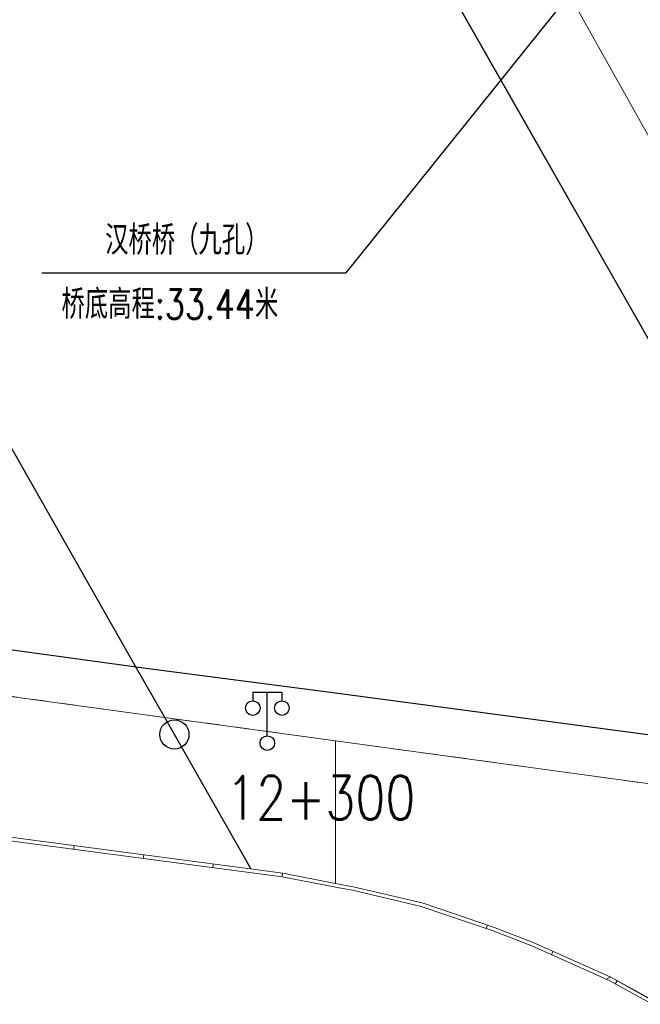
# Model space of a CAD drawing. Extents: x 39508475 to 39522402, y 3783947 to 3795549.
# Tile 183 of 256: x 39518478 to 39518521, y 3790550 to 3790618. Entities that reach past the tile are written whole.
import ezdxf
from ezdxf.enums import TextEntityAlignment as Align

# ---------------------------------------------------------------- set-up
doc = ezdxf.new("R2010")
doc.units = 0
doc.linetypes.add('X6', pattern=[2, 1, -1])
doc.layers.get('0').update_dxf_attribs({"linetype": 'CONTINUOUS'})
for name, color, linetype in [('DLSS', 4, 'CONTINUOUS'), ('JCDL_JMDD_F', 231, 'CONTINUOUS'), ('JCDL_JTM', 100, 'CONTINUOUS'), ('JCDL_JTX_F', 100, 'CONTINUOUS'), ('JCDL_ZBM', 3, 'CONTINUOUS'), ('JMD', 6, 'CONTINUOUS'), ('SXSS', 5, 'CONTINUOUS'), ('断面线', 2, 'CONTINUOUS')]:
    doc.layers.add(name, color=color, linetype=linetype)
doc.layers.add('JCDL_JMDX', color=1, linetype='CONTINUOUS', lineweight=0)
doc.styles.add('HZ', font='rs', dxfattribs={"width": 0.8, "bigfont": 'hztxt'})
doc.linetypes.add('10422', pattern='A,2,[150,AAA.SHX,S=1,R=0,X=0,Y=1],2,[177,AAA.SHX,S=1,R=0,X=0,Y=0.8],1e-09', length=4)

# ---------------------------------------------------------------- blocks, each defined once
blk = doc.blocks.new('3521000')
at = {"color": 0}
for p, q in [((-1, 3.5), (1, 3.5)), ((0, 0.5), (0, 3.5))]:
    blk.add_line(p, q, dxfattribs=at)
at = {"color": 0, "linetype": 'Continuous', "flags": 128}
for points in [[(-1, 3.5), (-1, 2.9)], [(1, 3.5), (1, 2.9)]]:
    blk.add_lwpolyline(points, dxfattribs=at)
at = {"color": 0}
for centre in [(-1, 2.4), (1, 2.4), (0, 0)]:
    blk.add_circle(centre, 0.5, dxfattribs=at)

msp = doc.modelspace()

# ---------------------------------------------------------------- linework, layer by layer
at = {"layer": 'DLSS', "linetype": 'Continuous', "lineweight": 0}
for points in [[(39518614.147, 3790517.81801), (39518582.809, 3790500.208), (39518500, 3790647.8192), (39518500, 3790721.29076), (39518614.147, 3790517.81801)], [(39518500, 3790647.8192), (39518582.809, 3790500.208)]]:
    msp.add_lwpolyline(points, dxfattribs=at)
at = {"layer": 'DLSS', "linetype": 'X6', "lineweight": 0}
for points in [[(39518271.73841, 3790656.3963), (39518463.692, 3790573.576), (39518465.447, 3790573.162), (39518466.61801, 3790572.82699), (39518475.21399, 3790571.527), (39518500, 3790568.13818)], [(39518500, 3790568.13818), (39518522.536, 3790565.05699)]]:
    msp.add_lwpolyline(points, dxfattribs=at)
at = {"layer": 'JCDL_JMDX', "color": 6, "linetype": 'Continuous', "lineweight": 0}
for points in [[(39518500, 3790558.37135), (39518496.376, 3790559.063), (39518444.01569, 3790565.99628)], [(39518500, 3790558.11684), (39518496.33612, 3790558.8161), (39518443.98287, 3790565.74844)], [(39518482.09591, 3790560.9539), (39518482.0631, 3790560.70606)], [(39518486.85594, 3790560.3236), (39518486.82312, 3790560.07576)], [(39518491.61597, 3790559.6933), (39518491.58315, 3790559.44546)], [(39518496.376, 3790559.063), (39518496.32913, 3790558.81744)], [(39518555.21084, 3790521.00703), (39518541.985, 3790538.903), (39518540.83552, 3790539.8838), (39518518.85261, 3790551.94393), (39518513.544, 3790554.312), (39518510.815, 3790555.37501), (39518505.93601, 3790557.03101), (39518501.20701, 3790558.14099), (39518500, 3790558.37135)], [(39518555.01826, 3790520.86107), (39518541.80099, 3790538.73136), (39518540.69278, 3790539.67697), (39518518.74138, 3790551.7198), (39518513.44765, 3790554.08123), (39518510.72941, 3790555.14005), (39518505.8671, 3790556.79038), (39518501.15498, 3790557.89641), (39518500, 3790558.11684)], [(39518510.41154, 3790555.51194), (39518510.33119, 3790555.27521)], [(39518514.89491, 3790553.70938), (39518514.79306, 3790553.48107)], [(39518518.85261, 3790551.94392), (39518518.61976, 3790551.85294)], [(39518519.29132, 3790551.70324), (39518519.17107, 3790551.48406)]]:
    msp.add_lwpolyline(points, dxfattribs=at)
at = {"layer": 'JCDL_JTM', "linetype": 'Continuous', "lineweight": 0}
msp.add_lwpolyline([(39518614.147, 3790517.81801), (39518582.809, 3790500.208), (39518500, 3790647.8192), (39518500, 3790721.29076), (39518614.147, 3790517.81801)], dxfattribs=at)
at = {"layer": 'JCDL_JTX_F', "linetype": 'Continuous', "lineweight": 0}
msp.add_lwpolyline([(39518500, 3790647.8192), (39518582.809, 3790500.208)], dxfattribs=at)
at = {"layer": 'JCDL_ZBM', "linetype": 'Continuous', "lineweight": 0}
for points in [[(39518271.73841, 3790656.3963), (39518463.692, 3790573.576), (39518465.447, 3790573.162), (39518466.61801, 3790572.82699), (39518475.21399, 3790571.527), (39518500, 3790568.13818), (39518500, 3790558.37135), (39518496.376, 3790559.063), (39518444.01569, 3790565.99628), (39518436.08611, 3790567.02329), (39518422.09799, 3790568.806), (39518404.469, 3790571.178), (39518386.533, 3790577.11299), (39518391.608, 3790587.165), (39518304.34099, 3790631.58399), (39518298.421, 3790621.531), (39518276.49101, 3790632.864), (39518277.123, 3790630.828), (39518269.783, 3790627.63999), (39518273.39701, 3790607.05902), (39518275.49422, 3790595.1158)], [(39518541.985, 3790538.903), (39518518.85261, 3790551.94392), (39518513.544, 3790554.312), (39518510.815, 3790555.37501), (39518505.936, 3790557.03101), (39518501.207, 3790558.14099), (39518500, 3790558.37135), (39518500, 3790568.13818), (39518522.536, 3790565.05699)]]:
    msp.add_lwpolyline(points, dxfattribs=at)
at = {"layer": 'JMD', "linetype": 'Continuous'}
msp.add_line((39518479.86315, 3790600.21242), (39518500.71315, 3790600.21242), dxfattribs=at)
at = {"layer": 'JMD', "linetype": 'Continuous', "flags": 128}
msp.add_lwpolyline([(39518526.31706, 3790632.08499), (39518500.71315, 3790600.21242)], dxfattribs=at)
at = {"layer": 'SXSS', "linetype": '10422', "flags": 128}
msp.add_lwpolyline([(39517816.17, 3791638.54301), (39517810.60847, 3791637.48878), (39517807.43912, 3791636.55721), (39517802.61833, 3791634.63633), (39517798.45121, 3791632.4238), (39517794.53495, 3791629.79263), (39517790.22634, 3791626.12137), (39517787.31228, 3791623.03232), (39517785.53503, 3791620.82785), (39517783.207, 3791616.619), (39517784.19379, 3791612.99735), (39517785.98488, 3791606.8209), (39517789.12295, 3791598.90226), (39517790.17688, 3791584.85268), (39517790.06222, 3791582.08979), (39517788.75987, 3791573.77275), (39517788.00957, 3791570.98092), (39517786.69104, 3791566.32239), (39517784.85173, 3791561.63229), (39517783.16345, 3791558.50106), (39517782.64801, 3791557.10201), (39517781.24405, 3791554.42965), (39517778.78232, 3791550.31746), (39517775.00859, 3791545.13295), (39517772.35614, 3791540.13876), (39517770.7726, 3791536.06988), (39517770.004, 3791529.82001), (39517770.00867, 3791529.25676), (39517770.376, 3791518.681), (39517772.24402, 3791510.01033), (39517774.40066, 3791500), (39517795.49256, 3791396.17244), (39517814.51738, 3791297.55822), (39517823.70386, 3791250), (39517828.707, 3791224.007), (39517828.19699, 3791221.11), (39517825.497, 3791219.43799), (39517813.53153, 3791215.70686), (39517816.217, 3791202.527), (39517817.785, 3791193.116), (39517815.774, 3791192.681), (39517816.83101, 3791187.793), (39517818.76547, 3791188.4172), (39517820.122, 3791182.12799), (39517821.53201, 3791178.561), (39517823.753, 3791167.596), (39517824.76242, 3791167.6686), (39517841.45499, 3791166.98801), (39517842.8443, 3791166.3787), (39517843.488, 3791165.00501), (39517856.53016, 3791113.96335), (39517875.90001, 3791037.523), (39517876.794, 3791034.65901), (39517878.75199, 3791030.761), (39517883.266, 3791024.221), (39517900.22052, 3791000), (39517904.365, 3790995.04401), (39517904.80975, 3790995.28725), (39517905.43285, 3790995.54879), (39517906.24759, 3790995.77072), (39517906.91725, 3790995.86133), (39517907.42394, 3790995.87767), (39517907.93011, 3790995.84959), (39517908.26535, 3790995.80629), (39517909.56404, 3790995.44054), (39517910.02373, 3790995.22682), (39517911.14042, 3790994.4696), (39517911.73699, 3790993.87201), (39517923.21273, 3790977.19934), (39517923.43595, 3790976.77449), (39517923.71712, 3790976.02621), (39517923.82891, 3790975.55949), (39517923.89675, 3790975.08438), (39517923.92005, 3790974.60502), (39517923.88154, 3790973.96646), (39517923.80081, 3790973.49337), (39517923.50931, 3790972.57995), (39517923.37495, 3790972.28951), (39517922.96256, 3790971.60474), (39517922.66589, 3790971.22749), (39517921.71701, 3790970.37301), (39517924.02323, 3790966.95305), (39517926.15883, 3790964.13508), (39517927.28, 3790962.768), (39517993.85778, 3790890.23909), (39518000, 3790883.54785), (39518050.778, 3790828.23101), (39518062.54804, 3790817.03487), (39518136.40542, 3790751.45125), (39518145.353, 3790743.506), (39518148.27331, 3790741.33894), (39518218.73395, 3790694.66785), (39518273.905, 3790658.736), (39518396.16042, 3790606.11569), (39518465.49128, 3790576.35928), (39518468.57274, 3790575.65727), (39518473.25818, 3790574.94152), (39518478.69369, 3790574.26968), (39518486.83399, 3790573.14416), (39518500, 3790571.42848), (39518524.74501, 3790568.12), (39518526.10412, 3790567.85256), (39518527.0525, 3790567.22675), (39518527.783, 3790566.19899), (39518528.411, 3790565.331), (39518529.241, 3790564.422), (39518550.364, 3790540.806), (39518557.42522, 3790532.54403), (39518570.02901, 3790517.79699), (39518580.30214, 3790500.46116), (39518582.18624, 3790501.31972)], dxfattribs=at)
at = {"layer": '断面线', "flags": 128}
msp.add_lwpolyline([(39518614.63907, 3790432.18186), (39518409.86463, 3790791.38871)], dxfattribs=at)
at = {"layer": '断面线', "color": 1, "flags": 128}
for points in [[(39518586.00838, 3790482.40464), (39518570.15688, 3790510.21068), (39518564.90299, 3790519.08042), (39518557.42522, 3790532.54403), (39518556.34839, 3790534.43297), (39518545.92628, 3790552.71501), (39518530.45466, 3790579.85467), (39518511.77544, 3790612.62099), (39518491.77555, 3790647.70397), (39518466.33854, 3790692.32452), (39518456.19186, 3790710.1234), (39518443.80588, 3790731.85037), (39518442.61386, 3790733.94137), (39518442.45955, 3790734.21206), (39518441.13754, 3790736.53106), (39518410.69821, 3790789.92649)], [(39518494.21519, 3790559.34913), (39518488.95581, 3790568.57492), (39518488.29225, 3790569.7389), (39518486.27492, 3790573.27762), (39518481.57509, 3790581.52187), (39518476.34464, 3790590.69691), (39518470.94481, 3790600.16906), (39518466.06963, 3790608.72091), (39518460.71588, 3790618.11224)]]:
    msp.add_lwpolyline(points, dxfattribs=at)
at = {"layer": '断面线'}
msp.add_circle((39518488.95581, 3790568.57492), 1, dxfattribs=at)

# ---------------------------------------------------------------- block references
at = {"layer": 'JCDL_JMDD_F'}
msp.add_blockref('3521000', (39518495.32382, 3790567.98264), dxfattribs=at)

# ---------------------------------------------------------------- texts
at = {"layer": 'JMD', "linetype": 'Continuous', "style": 'HZ', "width": 0.8}
for s, p in [('汉桥桥（九孔）', (39518484.20759, 3790601.44795)), (' 桥底高程:33.44米', (39518480.12275, 3790597.05225))]:
    msp.add_text(s, height=2, dxfattribs=at).set_placement(p)
at = {"layer": '断面线', "linetype": 'Continuous', "style": 'HZ', "width": 0.8}
msp.add_text('12+300', height=3, dxfattribs=at).set_placement((39518505.47223, 3790564.23755), align=Align.MIDDLE_RIGHT)

doc.saveas('drawing.dxf')
